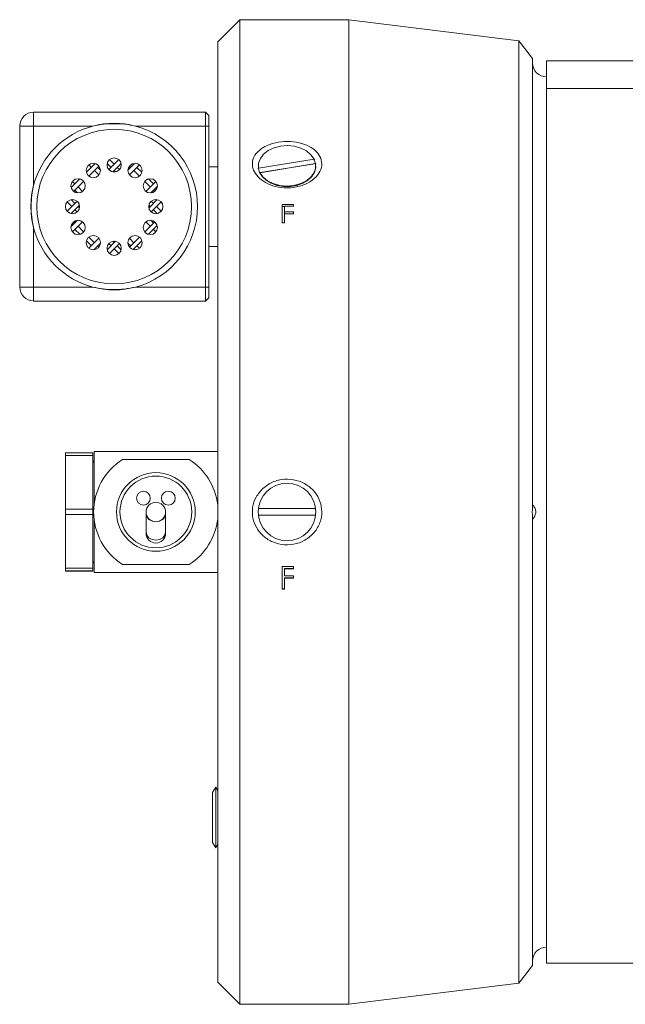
# Model space of a CAD drawing. Header units: inches. Extents: x 1.11 to 7.73, y 1.34 to 8.12.
# Tile 2 of 13: x 4.74 to 5.65, y 1.41 to 2.88. Entities that reach past the tile are written whole.
import ezdxf

# ---------------------------------------------------------------- set-up
doc = ezdxf.new("R2010")
doc.units = ezdxf.units.IN
doc.header["$MEASUREMENT"] = 0

msp = doc.modelspace()

# ---------------------------------------------------------------- linework, layer by layer
at = {"color": 7, "linetype": 'Continuous', "lineweight": 15}
for p, q in [((5.0721, 2.8832), (5.0388, 2.8499)), ((5.2353, 2.8832), (5.0721, 2.8832)), ((5.0721, 2.8832), (5.0721, 1.4055)), ((5.4903, 2.8514), (5.2353, 2.8832)), ((5.2353, 2.8832), (5.2353, 1.4055)), ((5.0388, 1.4389), (5.0388, 2.8499)), ((5.511, 2.8249), (5.4903, 2.8514)), ((5.4903, 1.4373), (5.4903, 2.8514)), ((5.511, 2.8249), (5.511, 2.1482)), ((5.5318, 2.8214), (6.4742, 2.8214)), ((5.5318, 2.7798), (5.5318, 2.8214)), ((5.5318, 1.4673), (5.5318, 2.7798)), ((6.4742, 2.7798), (5.5318, 2.7798)), ((4.7628, 2.7235), (4.7628, 2.7444)), ((4.7628, 2.7444), (5.0203, 2.7444)), ((5.0203, 2.7235), (5.0203, 2.7444)), ((5.0253, 2.7394), (5.0203, 2.7444)), ((5.0253, 2.7394), (5.0253, 2.7235)), ((4.7419, 2.4819), (4.7419, 2.7235)), ((4.7419, 2.7235), (4.7628, 2.7235)), ((4.7628, 2.7235), (4.7628, 2.6347)), ((4.8516, 2.7235), (4.7628, 2.7235)), ((5.0203, 2.7235), (4.9156, 2.7235)), ((5.0203, 2.7235), (5.0253, 2.7235)), ((5.0203, 2.4819), (5.0203, 2.7235)), ((5.0253, 2.7235), (5.0253, 2.4819)), ((4.855, 2.6672), (4.842, 2.6542)), ((4.8607, 2.6635), (4.8457, 2.6485)), ((4.8494, 2.6616), (4.8458, 2.6652)), ((4.8541, 2.6663), (4.853, 2.6675)), ((4.863, 2.6575), (4.8589, 2.6616)), ((4.8789, 2.6616), (4.8732, 2.6674)), ((4.8906, 2.6733), (4.8755, 2.6582)), ((4.8836, 2.6663), (4.8767, 2.6733)), ((4.8941, 2.6674), (4.8814, 2.6547)), ((4.8917, 2.6582), (4.8883, 2.6616)), ((4.9142, 2.6675), (4.9042, 2.6575)), ((4.9214, 2.6652), (4.9064, 2.6503)), ((4.9084, 2.6616), (4.9065, 2.6635)), ((4.9131, 2.6663), (4.9122, 2.6672)), ((4.9252, 2.6542), (4.9178, 2.6616)), ((5.0388, 2.6626), (5.0253, 2.6626)), ((5.1, 2.6605), (5.0991, 2.66)), ((5.1834, 2.674), (5.1, 2.6605)), ((5.1022, 2.6536), (5.1856, 2.6672)), ((5.1841, 2.6671), (5.1023, 2.6538)), ((5.1843, 2.6738), (5.1834, 2.674)), ((5.1856, 2.6672), (5.1865, 2.6669)), ((4.8608, 2.6503), (4.8541, 2.6569)), ((4.8858, 2.6547), (4.8836, 2.6569)), ((4.9215, 2.6485), (4.9131, 2.6569)), ((5.1014, 2.6531), (5.1022, 2.6536)), ((4.82, 2.6322), (4.8188, 2.6333)), ((4.8321, 2.6443), (4.8191, 2.6313)), ((4.8247, 2.6369), (4.8211, 2.6405)), ((4.8378, 2.6406), (4.8228, 2.6256)), ((4.836, 2.6255), (4.8294, 2.6322)), ((4.9378, 2.6322), (4.9294, 2.6406)), ((4.9462, 2.6405), (4.9312, 2.6255)), ((4.9425, 2.6369), (4.9351, 2.6443)), ((4.9484, 2.6333), (4.9384, 2.6233)), ((4.9481, 2.6313), (4.9472, 2.6322)), ((4.8288, 2.6233), (4.8247, 2.6274)), ((4.9444, 2.6256), (4.9425, 2.6274)), ((4.8281, 2.6108), (4.813, 2.5957)), ((4.82, 2.6027), (4.813, 2.6096)), ((4.8247, 2.6074), (4.8189, 2.6131)), ((4.8316, 2.6049), (4.8189, 2.5922)), ((4.8316, 2.6005), (4.8294, 2.6027)), ((4.9483, 2.6131), (4.9357, 2.6005)), ((4.9378, 2.6027), (4.9357, 2.6049)), ((4.9425, 2.6074), (4.9392, 2.6108)), ((4.9542, 2.6096), (4.9392, 2.5946)), ((4.9542, 2.5957), (4.9472, 2.6027)), ((5.1357, 2.6059), (5.1526, 2.6059)), ((5.1357, 2.6059), (5.1357, 2.5783)), ((5.1357, 2.6028), (5.1388, 2.6028)), ((5.1388, 2.6031), (5.1388, 2.5947)), ((5.1526, 2.6031), (5.1388, 2.6031)), ((5.1526, 2.6059), (5.1526, 2.6031)), ((4.8281, 2.5946), (4.8247, 2.598)), ((4.9483, 2.5922), (4.9425, 2.598)), ((5.1388, 2.5947), (5.1526, 2.5947)), ((5.1388, 2.5919), (5.1388, 2.5947)), ((5.1388, 2.5919), (5.1388, 2.5783)), ((5.1526, 2.5919), (5.1388, 2.5919)), ((5.1526, 2.5947), (5.1526, 2.5919)), ((4.8288, 2.5821), (4.8188, 2.5721)), ((4.82, 2.5732), (4.8191, 2.5741)), ((4.836, 2.5799), (4.8211, 2.5649)), ((4.8247, 2.5779), (4.8228, 2.5798)), ((4.8378, 2.5648), (4.8294, 2.5732)), ((4.9444, 2.5798), (4.9294, 2.5648)), ((4.9378, 2.5732), (4.9312, 2.5799)), ((4.9481, 2.5741), (4.9351, 2.5611)), ((4.9425, 2.5779), (4.9384, 2.5821)), ((4.9484, 2.5721), (4.9472, 2.5732)), ((5.1388, 2.5783), (5.1357, 2.5783)), ((4.7628, 2.5707), (4.7628, 2.4819)), ((4.8321, 2.5611), (4.8247, 2.5685)), ((4.8541, 2.5485), (4.8457, 2.5569)), ((4.9215, 2.5569), (4.9065, 2.5419)), ((4.9462, 2.5649), (4.9425, 2.5685)), ((4.8494, 2.5438), (4.842, 2.5512)), ((4.8608, 2.5551), (4.8458, 2.5401)), ((4.863, 2.5479), (4.853, 2.5379)), ((4.8607, 2.5419), (4.8589, 2.5438)), ((4.8858, 2.5506), (4.8732, 2.538)), ((4.8789, 2.5438), (4.8755, 2.5471)), ((4.8917, 2.5471), (4.8767, 2.5321)), ((4.8836, 2.5485), (4.8814, 2.5506)), ((4.8941, 2.538), (4.8883, 2.5438)), ((4.9084, 2.5438), (4.9042, 2.5479)), ((4.9131, 2.5485), (4.9064, 2.5551)), ((4.9252, 2.5512), (4.9122, 2.5382)), ((4.9214, 2.5401), (4.9178, 2.5438)), ((5.0253, 2.5428), (5.0388, 2.5428)), ((4.855, 2.5382), (4.8541, 2.5391)), ((4.8906, 2.5321), (4.8836, 2.5391)), ((4.9142, 2.5379), (4.9131, 2.5391)), ((4.7419, 2.4819), (4.7628, 2.4819)), ((4.7628, 2.4819), (4.8516, 2.4819)), ((4.7628, 2.461), (4.7628, 2.4819)), ((4.9156, 2.4819), (5.0203, 2.4819)), ((5.0203, 2.461), (5.0203, 2.4819)), ((5.0203, 2.4819), (5.0253, 2.4819)), ((5.0253, 2.4819), (5.0253, 2.466)), ((5.0203, 2.461), (4.7628, 2.461)), ((5.0203, 2.461), (5.0253, 2.466)), ((4.8517, 2.233), (4.8105, 2.233)), ((4.8105, 2.233), (4.8105, 2.229)), ((4.8517, 2.233), (4.8517, 2.229)), ((4.8534, 2.1551), (4.8534, 2.2352)), ((4.8534, 2.2352), (5.0388, 2.2352)), ((4.8105, 2.229), (4.8517, 2.229)), ((4.8105, 2.1486), (4.8105, 2.229)), ((4.8517, 2.229), (4.8517, 2.1486)), ((4.8517, 2.2174), (4.8517, 2.2174)), ((4.9962, 2.2231), (4.896, 2.2231)), ((4.8517, 2.1486), (4.8105, 2.1486)), ((4.8105, 2.1486), (4.8105, 2.1406)), ((4.8517, 2.1486), (4.8517, 2.1406)), ((4.9315, 2.1444), (4.9315, 2.1421)), ((4.9607, 2.1421), (4.9607, 2.1444)), ((5.1856, 2.1494), (5.1, 2.1494)), ((4.8105, 2.1406), (4.8517, 2.1406)), ((4.8105, 2.06), (4.8105, 2.1406)), ((4.8517, 2.1406), (4.8517, 2.06)), ((4.8534, 2.0535), (4.8534, 2.1336)), ((4.9315, 2.1421), (4.9315, 2.1146)), ((4.9607, 2.1146), (4.9607, 2.1421)), ((5.1, 2.1394), (5.1856, 2.1394)), ((5.511, 2.1405), (5.511, 1.4638)), ((4.9315, 2.1146), (4.9315, 2.1124)), ((4.9607, 2.1124), (4.9607, 2.1146)), ((4.8517, 2.0714), (4.8517, 2.0714)), ((4.8517, 2.06), (4.8105, 2.06)), ((4.8105, 2.06), (4.8105, 2.0559)), ((4.8105, 2.0559), (4.8517, 2.0559)), ((4.8105, 2.0557), (4.8105, 2.0559)), ((4.8517, 2.0557), (4.8105, 2.0557)), ((4.8517, 2.06), (4.8517, 2.0559)), ((4.8517, 2.0559), (4.8517, 2.0557)), ((4.896, 2.0656), (4.9962, 2.0656)), ((5.1357, 2.0628), (5.1526, 2.0628)), ((5.1357, 2.0628), (5.1357, 2.0284)), ((5.1526, 2.0598), (5.1388, 2.0598)), ((5.1388, 2.0598), (5.1388, 2.0592)), ((5.1388, 2.0592), (5.1388, 2.0486)), ((5.1526, 2.0592), (5.1388, 2.0592)), ((5.1526, 2.0628), (5.1526, 2.0592)), ((4.8534, 2.0535), (5.0388, 2.0535)), ((5.1388, 2.0486), (5.1526, 2.0486)), ((5.1526, 2.0458), (5.1388, 2.0458)), ((5.1388, 2.0458), (5.1388, 2.0451)), ((5.1388, 2.0451), (5.1388, 2.0284)), ((5.1526, 2.0451), (5.1388, 2.0451)), ((5.1526, 2.0486), (5.1526, 2.0451)), ((5.1388, 2.0292), (5.1357, 2.0292)), ((5.1388, 2.0284), (5.1357, 2.0284)), ((5.0358, 1.7315), (5.0312, 1.7234)), ((5.0358, 1.7315), (5.0358, 1.6405)), ((5.0388, 1.7263), (5.0358, 1.7315)), ((5.0312, 1.7234), (5.0312, 1.6486)), ((5.0312, 1.6486), (5.0358, 1.6405)), ((5.0358, 1.6405), (5.0388, 1.6458)), ((5.4903, 1.4373), (5.511, 1.4638)), ((5.5318, 1.4673), (5.696, 1.4673)), ((5.0388, 1.4389), (5.0721, 1.4055)), ((5.2353, 1.4055), (5.4903, 1.4373)), ((5.0721, 1.4055), (5.2353, 1.4055))]:
    msp.add_line(p, q, dxfattribs=at)
at = {"color": 7, "linetype": 'Continuous', "lineweight": 15, "flags": 128}
for points in [[(5.1834, 2.674), (5.1787, 2.6806), (5.172, 2.6862), (5.1635, 2.6905), (5.1539, 2.6933), (5.1436, 2.6943), (5.1332, 2.6935), (5.1234, 2.691), (5.1147, 2.6869), (5.1077, 2.6815), (5.1028, 2.675), (5.1001, 2.6679), (5.1, 2.6605)], [(5.1831, 2.6738), (5.1852, 2.6684), (5.1858, 2.6613), (5.1841, 2.6544), (5.1801, 2.6479), (5.1741, 2.6422), (5.1665, 2.6377), (5.1575, 2.6345), (5.1478, 2.6329), (5.1378, 2.6329), (5.1281, 2.6345), (5.1191, 2.6377), (5.1115, 2.6422), (5.1055, 2.6479), (5.1016, 2.6544), (5.1001, 2.6594)], [(5.1022, 2.6536), (5.1069, 2.6471), (5.1136, 2.6415), (5.1221, 2.6372), (5.1318, 2.6344), (5.1421, 2.6334), (5.1524, 2.6342), (5.1622, 2.6367), (5.1709, 2.6408), (5.1779, 2.6462), (5.1829, 2.6527), (5.1855, 2.6598), (5.1856, 2.6672)], [(4.7586, 2.6027), (4.7598, 2.6197), (4.7628, 2.6347)], [(4.7628, 2.5707), (4.7598, 2.5857), (4.7586, 2.6027)], [(4.8534, 2.221), (4.8522, 2.2192), (4.8517, 2.2174)], [(4.8517, 2.0714), (4.8522, 2.0695), (4.8534, 2.0677)]]:
    msp.add_lwpolyline(points, dxfattribs=at)
at = {"color": 8, "linetype": 'Continuous', "lineweight": 15, "flags": 128}
for points in [[(4.9315, 2.1421), (4.9326, 2.1373), (4.9358, 2.1332), (4.9405, 2.1305), (4.9461, 2.1295), (4.9517, 2.1305), (4.9564, 2.1332), (4.9596, 2.1373), (4.9607, 2.1421), (4.9607, 2.1421)], [(4.9315, 2.1146), (4.9326, 2.1098), (4.9358, 2.1057), (4.9405, 2.1029), (4.9461, 2.102), (4.9517, 2.1029), (4.9564, 2.1057), (4.9596, 2.1098), (4.9607, 2.1146), (4.9607, 2.1146)]]:
    msp.add_lwpolyline(points, dxfattribs=at)
at = {"color": 7, "linetype": 'Continuous', "lineweight": 15}
for centre, radius in [((4.8836, 2.6027), 0.116), ((4.8836, 2.6652), 0.0107), ((4.8524, 2.6568), 0.0107), ((4.9149, 2.6568), 0.0107), ((4.8295, 2.6339), 0.0107), ((4.9377, 2.6339), 0.0107), ((4.8211, 2.6027), 0.0107), ((4.9461, 2.6027), 0.0107), ((4.8295, 2.5714), 0.0107), ((4.9377, 2.5714), 0.0107), ((4.8524, 2.5486), 0.0107), ((4.9149, 2.5486), 0.0107), ((4.8836, 2.5402), 0.0107), ((4.9461, 2.1444), 0.059), ((4.9461, 2.1444), 0.0538), ((5.1428, 2.1444), 0.0431), ((4.9274, 2.1652), 0.0104), ((4.9648, 2.1652), 0.0104), ((4.9461, 2.1444), 0.0146)]:
    msp.add_circle(centre, radius, dxfattribs=at)
for centre, radius, start, end in [((5.5318, 2.8181), 0.0208, 180, 270), ((4.7628, 2.7235), 0.0208, 90, 180), ((4.8836, 2.6027), 0.125, 104.8351, 165.1649), ((4.8836, 2.6027), 0.125, 75.1649, 104.8351), ((4.8836, 2.6027), 0.125, 284.8351, 75.1649), ((4.8836, 2.6027), 0.125, 194.8351, 255.1649), ((4.7628, 2.4819), 0.0208, 180, 270), ((4.8836, 2.6027), 0.125, 255.1649, 284.8351), ((4.9461, 2.1444), 0.0933, 122.4617, 237.5383), ((4.9461, 2.1444), 0.0933, 6.6344, 57.5383), ((4.9461, 2.1444), 0.0933, 302.4617, 353.3656), ((4.9461, 2.1124), 0.0146, 180, 0), ((5.5318, 1.4706), 0.0208, 90, 180)]:
    msp.add_arc(centre, radius, start, end, dxfattribs=at)
for points, knots in [([(4.8516, 2.7235), (4.8571, 2.7246), (4.8681, 2.7269), (4.8844, 2.7273), (4.9004, 2.7267), (4.9105, 2.7246), (4.9156, 2.7235)], [0, 0, 0, 0, 0.258216, 0.521444, 0.759164, 1, 1, 1, 1]), ([(5.1069, 2.6914), (5.1031, 2.6886), (5.0955, 2.6829), (5.0903, 2.6717), (5.0908, 2.6602), (5.0966, 2.6493), (5.107, 2.6401), (5.1215, 2.6333), (5.1388, 2.6302), (5.1572, 2.6314), (5.174, 2.6372), (5.187, 2.6467), (5.1943, 2.6581), (5.1956, 2.6699), (5.1914, 2.6807), (5.1823, 2.6899), (5.169, 2.6967), (5.1524, 2.7006), (5.1342, 2.7006), (5.1183, 2.6973), (5.1101, 2.6931), (5.1069, 2.6914)], [0, 0, 0, 0, 0.052941, 0.105688, 0.155806, 0.204958, 0.255219, 0.308, 0.363572, 0.421102, 0.479064, 0.535691, 0.589524, 0.640353, 0.689574, 0.739295, 0.791205, 0.845953, 0.903015, 0.961028, 1, 1, 1, 1]), ([(4.7628, 2.5707), (4.7617, 2.5761), (4.7594, 2.5872), (4.759, 2.6035), (4.7596, 2.6195), (4.7617, 2.6296), (4.7628, 2.6347)], [0, 0, 0, 0, 0.258215, 0.521446, 0.759165, 1, 1, 1, 1]), ([(4.9156, 2.4819), (4.9102, 2.4808), (4.8991, 2.4785), (4.8828, 2.4781), (4.8668, 2.4787), (4.8567, 2.4808), (4.8516, 2.4819)], [0, 0, 0, 0, 0.258216, 0.521446, 0.759165, 1, 1, 1, 1]), ([(5.1069, 2.18), (5.1031, 2.1758), (5.0955, 2.1675), (5.0903, 2.1513), (5.0908, 2.135), (5.0966, 2.12), (5.107, 2.1074), (5.1215, 2.0984), (5.1388, 2.0943), (5.1572, 2.0959), (5.174, 2.1037), (5.187, 2.1164), (5.1943, 2.1322), (5.1956, 2.1487), (5.1914, 2.1643), (5.1823, 2.1777), (5.169, 2.1879), (5.1524, 2.1938), (5.1342, 2.1939), (5.1183, 2.1888), (5.1101, 2.1825), (5.1069, 2.18)], [0, 0, 0, 0, 0.052941, 0.105688, 0.155806, 0.204958, 0.25522, 0.308, 0.363572, 0.421102, 0.479064, 0.535691, 0.589524, 0.640353, 0.689574, 0.739295, 0.791205, 0.845953, 0.903015, 0.961028, 1, 1, 1, 1]), ([(5.511, 2.1482), (5.5108, 2.1473), (5.5103, 2.1455), (5.5104, 2.1428), (5.5108, 2.1412), (5.511, 2.1405)], [0, 0, 0, 0, 0.358455, 0.717631, 1, 1, 1, 1]), ([(5.511, 2.1343), (5.511, 2.1341), (5.5111, 2.1337), (5.5119, 2.1344), (5.5131, 2.1359), (5.5144, 2.1383), (5.5155, 2.1412), (5.5159, 2.1441), (5.5156, 2.1469), (5.5148, 2.1496), (5.5135, 2.1521), (5.5122, 2.154), (5.5111, 2.155), (5.511, 2.1546), (5.511, 2.1544)], [0, 0, 0, 0, 0.080621, 0.161148, 0.244751, 0.339261, 0.424498, 0.494539, 0.564704, 0.633824, 0.716213, 0.814952, 0.913958, 1, 1, 1, 1])]:
    msp.add_open_spline(points, degree=3, knots=knots, dxfattribs=at)

doc.saveas('drawing.dxf')
